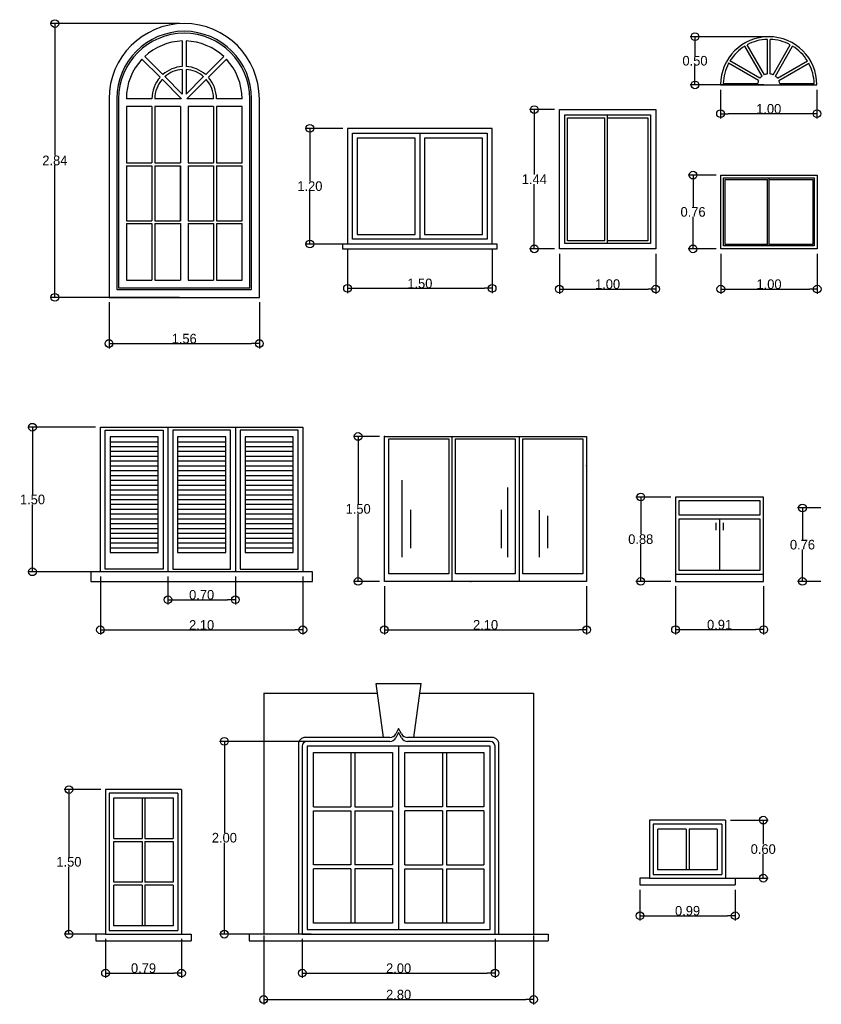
# Model space of a CAD drawing. Header units: millimetres. Extents: x 191.9 to 206.4, y 92.5 to 102.7.
# Tile 1 of 2: x 191.9 to 200.2, y 92.5 to 102.7. Entities that reach past the tile are written whole.
import ezdxf

# ---------------------------------------------------------------- set-up
doc = ezdxf.new("R2010")
doc.units = ezdxf.units.MM
doc.layers.add('Cotas', color=32, linetype='Continuous')
doc.dimstyles.new('Dibujos', dxfattribs={"dimtxt": 0.1, "dimasz": 0.08, "dimexe": 0.05, "dimexo": 0.05, "dimgap": 0.0005, "dimtad": 1, "dimtih": 1, "dimtoh": 1, "dimrnd": 0.0005, "dimzin": 1, "dimdsep": 46, "dimtxsty": 'Standard', "dimblk": 'ORIGIN', "dimcen": 0.08, "dimazin": 0, "dimtfac": 1, "dimtmove": 0, "dimatfit": 3, "dimldrblk": 'ORIGIN2', "dimfxl": 1, "dimarcsym": 0})

# ---------------------------------------------------------------- blocks, each defined once
blk = doc.blocks.new('C-22')
for p, q in [((-4.669, -1.367), (-4.669, -2.467)), ((-3.919, -2.517), (-5.419, -2.517))]:
    blk.add_line(p, q)
for points in [[(-5.419, -1.317), (-5.419, -2.517), (-5.473, -2.517), (-5.473, -2.567), (-3.865, -2.567), (-3.865, -2.517), (-3.919, -2.517), (-3.919, -1.317)], [(-5.369, -1.367), (-3.969, -1.367), (-3.969, -2.467), (-5.369, -2.467)], [(-5.319, -1.417), (-5.319, -2.417), (-4.719, -2.417), (-4.719, -1.417)], [(-4.619, -1.417), (-4.619, -2.417), (-4.019, -2.417), (-4.019, -1.417)]]:
    blk.add_lwpolyline(points, close=True)
blk = doc.blocks.new('*X2')
at = {"color": 0}
for p, q in [((3.45, 2.05), (3.95, 2.05)), ((3.45, 2), (3.95, 2)), ((3.45, 1.95), (3.95, 1.95)), ((3.45, 1.9), (3.95, 1.9)), ((3.45, 1.85), (3.95, 1.85)), ((3.45, 1.8), (3.95, 1.8)), ((3.45, 1.75), (3.95, 1.75)), ((3.45, 1.7), (3.95, 1.7)), ((3.45, 1.65), (3.95, 1.65)), ((3.45, 1.6), (3.95, 1.6)), ((3.45, 1.55), (3.95, 1.55)), ((3.45, 1.5), (3.95, 1.5)), ((3.45, 1.45), (3.95, 1.45)), ((3.45, 1.4), (3.95, 1.4)), ((3.45, 1.35), (3.95, 1.35)), ((3.45, 1.3), (3.95, 1.3)), ((3.45, 1.25), (3.95, 1.25)), ((3.45, 1.2), (3.95, 1.2)), ((3.45, 1.15), (3.95, 1.15)), ((3.45, 1.1), (3.95, 1.1)), ((3.45, 1.05), (3.95, 1.05)), ((3.45, 1), (3.95, 1)), ((3.45, 0.95), (3.95, 0.95))]:
    blk.add_line(p, q, dxfattribs=at)
blk = doc.blocks.new('RECTANG')
for p, q in [((1, 1), (0, 1)), ((0, 1), (0, 0)), ((1, 0), (1, 1)), ((0, 0), (1, 0))]:
    blk.add_line(p, q)
blk = doc.blocks.new('Window - Half-circle 36 in.')
for p, q in [((16.3876, 3.7927), (9.9383, 14.9632)), ((17.5, 4.0906), (17.5, 16.9923)), ((18.5, 4.0906), (18.5, 16.9923)), ((19.6075, 3.7937), (26.06116, 14.9718)), ((15.5207, 3.2942), (9.071, 14.4655)), ((20.4742, 3.295), (26.92638, 14.4704)), ((14.2078, 1.6121), (3.0341, 8.0633)), ((14.7047, 2.4799), (3.5343, 8.9292)), ((21.2909, 2.4774), (32.46647, 8.9296)), ((21.7928, 1.6125), (32.96677, 8.0638)), ((0, 0), (35.99998, 0)), ((1.0074, 0.5), (13.9086, 0.5)), ((22.092, 0.5), (34.99282, 0.5))]:
    blk.add_line(p, q)
for radius, start, end in [(18, 0, 180), (17, 91.68545, 118.3143), (17, 61.70088, 88.31455), (17, 121.6855, 148.3145), (17, 31.68537, 58.33066), (17, 151.6854, 178.3159), (17, 1.685394, 28.31466), (4.12311, 96.98938, 113.0314), (4.12311, 66.6748, 83.05112), (4.12311, 156.9696, 173.0325), (4.12311, 126.9657, 143.0364), (4.12311, 37.05423, 53.22943), (4.12311, 6.764907, 22.52381)]:
    blk.add_arc((18, 0), radius, start, end)
blk = doc.blocks.new('_Origin')
at = {"color": 0, "linetype": 'ByBlock', "lineweight": -2}
blk.add_line((0, 0), (-1, 0), dxfattribs=at)
blk.add_circle((0, 0), 0.5, dxfattribs=at)
blk = doc.blocks.new('*D8')
at = {"layer": 'Cotas', "color": 0, "lineweight": -2, "transparency": 16777216}
for p, q in [((192.702, 96.914), (192.702, 96.312)), ((194.802, 96.914), (194.802, 96.312)), ((192.782, 96.362), (194.722, 96.362))]:
    blk.add_line(p, q, dxfattribs=at)
at = {"layer": 'Defpoints', "color": 0, "transparency": 16777216}
for p in [(192.702, 96.964), (194.802, 96.964), (194.802, 96.362)]:
    blk.add_point(p, dxfattribs=at)
at = {"layer": 'Cotas', "color": 0, "lineweight": -2, "transparency": 16777216, "xscale": 0.08, "yscale": 0.08, "zscale": 0.08, "rotation": 180}
blk.add_blockref('_Origin', (192.702, 96.362), dxfattribs=at)
at = {"layer": 'Cotas', "color": 0, "lineweight": -2, "transparency": 16777216, "xscale": 0.08, "yscale": 0.08, "zscale": 0.08}
blk.add_blockref('_Origin', (194.802, 96.362), dxfattribs=at)
at = {"layer": 'Cotas', "color": 0, "transparency": 16777216, "insert": (193.752, 96.412), "char_height": 0.1, "attachment_point": 5}
blk.add_mtext('2.10', dxfattribs=at)
blk = doc.blocks.new('_Origin2')
at = {"color": 0, "linetype": 'ByBlock', "lineweight": -2}
blk.add_line((-0.5, 0), (-1, 0), dxfattribs=at)
for radius in [0.5, 0.25]:
    blk.add_circle((0, 0), radius, dxfattribs=at)
blk = doc.blocks.new('*D9')
at = {"layer": 'Cotas', "color": 0, "lineweight": -2, "transparency": 16777216}
for p, q in [((192.652, 98.464), (191.947, 98.464)), ((191.997, 98.384), (191.997, 97.764)), ((191.997, 97.044), (191.997, 97.663)), ((192.652, 96.964), (191.947, 96.964))]:
    blk.add_line(p, q, dxfattribs=at)
at = {"layer": 'Defpoints', "color": 0, "transparency": 16777216}
for p in [(192.702, 98.464), (191.997, 96.964), (192.702, 96.964)]:
    blk.add_point(p, dxfattribs=at)
at = {"layer": 'Cotas', "color": 0, "lineweight": -2, "transparency": 16777216, "xscale": 0.08, "yscale": 0.08, "zscale": 0.08}
for p, rotation in [((191.997, 98.464), 90), ((191.997, 96.964), 270)]:
    blk.add_blockref('_Origin', p, dxfattribs=dict(at, rotation=rotation))
at = {"layer": 'Cotas', "color": 0, "transparency": 16777216, "insert": (191.997, 97.714), "char_height": 0.1, "attachment_point": 5}
blk.add_mtext('1.50', dxfattribs=at)
blk = doc.blocks.new('*D10')
at = {"layer": 'Cotas', "color": 0, "lineweight": -2, "transparency": 16777216}
for p, q in [((193.402, 96.914), (193.402, 96.624)), ((194.102, 96.914), (194.102, 96.624)), ((193.482, 96.674), (194.022, 96.674))]:
    blk.add_line(p, q, dxfattribs=at)
at = {"layer": 'Defpoints', "color": 0, "transparency": 16777216}
for p in [(193.402, 96.964), (194.102, 96.964), (194.102, 96.674)]:
    blk.add_point(p, dxfattribs=at)
at = {"layer": 'Cotas', "color": 0, "lineweight": -2, "transparency": 16777216, "xscale": 0.08, "yscale": 0.08, "zscale": 0.08, "rotation": 180}
blk.add_blockref('_Origin', (193.402, 96.674), dxfattribs=at)
at = {"layer": 'Cotas', "color": 0, "lineweight": -2, "transparency": 16777216, "xscale": 0.08, "yscale": 0.08, "zscale": 0.08}
blk.add_blockref('_Origin', (194.102, 96.674), dxfattribs=at)
at = {"layer": 'Cotas', "color": 0, "transparency": 16777216, "insert": (193.752, 96.725), "char_height": 0.1, "attachment_point": 5}
blk.add_mtext('0.70', dxfattribs=at)
blk = doc.blocks.new('*D11')
at = {"layer": 'Cotas', "color": 0, "lineweight": -2, "transparency": 16777216}
for p, q in [((195.648, 96.814), (195.648, 96.313)), ((197.747, 96.814), (197.747, 96.313)), ((195.728, 96.363), (197.667, 96.363))]:
    blk.add_line(p, q, dxfattribs=at)
at = {"layer": 'Defpoints', "color": 0, "transparency": 16777216}
for p in [(195.648, 96.864), (197.747, 96.864), (197.747, 96.363)]:
    blk.add_point(p, dxfattribs=at)
at = {"layer": 'Cotas', "color": 0, "lineweight": -2, "transparency": 16777216, "xscale": 0.08, "yscale": 0.08, "zscale": 0.08, "rotation": 180}
blk.add_blockref('_Origin', (195.648, 96.363), dxfattribs=at)
at = {"layer": 'Cotas', "color": 0, "lineweight": -2, "transparency": 16777216, "xscale": 0.08, "yscale": 0.08, "zscale": 0.08}
blk.add_blockref('_Origin', (197.747, 96.363), dxfattribs=at)
at = {"layer": 'Cotas', "color": 0, "transparency": 16777216, "insert": (196.698, 96.413), "char_height": 0.1, "attachment_point": 5}
blk.add_mtext('2.10', dxfattribs=at)
blk = doc.blocks.new('*D12')
at = {"layer": 'Cotas', "color": 0, "lineweight": -2, "transparency": 16777216}
for p, q in [((195.598, 98.368), (195.326, 98.368)), ((195.376, 98.288), (195.376, 97.666)), ((195.376, 96.944), (195.376, 97.565)), ((195.598, 96.864), (195.326, 96.864))]:
    blk.add_line(p, q, dxfattribs=at)
at = {"layer": 'Defpoints', "color": 0, "transparency": 16777216}
for p in [(195.648, 98.368), (195.376, 96.864), (195.648, 96.864)]:
    blk.add_point(p, dxfattribs=at)
at = {"layer": 'Cotas', "color": 0, "lineweight": -2, "transparency": 16777216, "xscale": 0.08, "yscale": 0.08, "zscale": 0.08}
for p, rotation in [((195.376, 98.368), 90), ((195.376, 96.864), 270)]:
    blk.add_blockref('_Origin', p, dxfattribs=dict(at, rotation=rotation))
at = {"layer": 'Cotas', "color": 0, "transparency": 16777216, "insert": (195.376, 97.616), "char_height": 0.1, "attachment_point": 5}
blk.add_mtext('1.50', dxfattribs=at)
blk = doc.blocks.new('*D13')
at = {"layer": 'Cotas', "color": 0, "lineweight": -2, "transparency": 16777216}
for p, q in [((198.669, 96.814), (198.669, 96.314)), ((199.583, 96.814), (199.583, 96.314)), ((198.749, 96.364), (199.503, 96.364))]:
    blk.add_line(p, q, dxfattribs=at)
at = {"layer": 'Defpoints', "color": 0, "transparency": 16777216}
for p in [(198.669, 96.864), (199.583, 96.864), (199.583, 96.364)]:
    blk.add_point(p, dxfattribs=at)
at = {"layer": 'Cotas', "color": 0, "lineweight": -2, "transparency": 16777216, "xscale": 0.08, "yscale": 0.08, "zscale": 0.08, "rotation": 180}
blk.add_blockref('_Origin', (198.669, 96.364), dxfattribs=at)
at = {"layer": 'Cotas', "color": 0, "lineweight": -2, "transparency": 16777216, "xscale": 0.08, "yscale": 0.08, "zscale": 0.08}
blk.add_blockref('_Origin', (199.583, 96.364), dxfattribs=at)
at = {"layer": 'Cotas', "color": 0, "transparency": 16777216, "insert": (199.126, 96.415), "char_height": 0.1, "attachment_point": 5}
blk.add_mtext('0.91', dxfattribs=at)
blk = doc.blocks.new('*D14')
at = {"layer": 'Cotas', "color": 0, "lineweight": -2, "transparency": 16777216}
for p, q in [((198.619, 97.74), (198.258, 97.74)), ((198.308, 97.66), (198.308, 97.353)), ((198.308, 96.944), (198.308, 97.252)), ((198.619, 96.864), (198.258, 96.864))]:
    blk.add_line(p, q, dxfattribs=at)
at = {"layer": 'Defpoints', "color": 0, "transparency": 16777216}
for p in [(198.308, 97.74), (198.669, 97.74), (198.669, 96.864)]:
    blk.add_point(p, dxfattribs=at)
at = {"layer": 'Cotas', "color": 0, "lineweight": -2, "transparency": 16777216, "xscale": 0.08, "yscale": 0.08, "zscale": 0.08}
for p, rotation in [((198.308, 97.74), 90), ((198.308, 96.864), 270)]:
    blk.add_blockref('_Origin', p, dxfattribs=dict(at, rotation=rotation))
at = {"layer": 'Cotas', "color": 0, "transparency": 16777216, "insert": (198.308, 97.302), "char_height": 0.1, "attachment_point": 5}
blk.add_mtext('0.88', dxfattribs=at)
blk = doc.blocks.new('*D16')
at = {"layer": 'Cotas', "color": 0, "lineweight": -2, "transparency": 16777216}
for p, q in [((200.175, 97.626), (199.936, 97.626)), ((199.986, 97.546), (199.986, 97.295)), ((199.986, 96.944), (199.986, 97.194)), ((200.175, 96.864), (199.936, 96.864))]:
    blk.add_line(p, q, dxfattribs=at)
at = {"layer": 'Defpoints', "color": 0, "transparency": 16777216}
for p in [(199.986, 97.626), (200.225, 97.626), (200.225, 96.864)]:
    blk.add_point(p, dxfattribs=at)
at = {"layer": 'Cotas', "color": 0, "lineweight": -2, "transparency": 16777216, "xscale": 0.08, "yscale": 0.08, "zscale": 0.08}
for p, rotation in [((199.986, 97.626), 90), ((199.986, 96.864), 270)]:
    blk.add_blockref('_Origin', p, dxfattribs=dict(at, rotation=rotation))
at = {"layer": 'Cotas', "color": 0, "transparency": 16777216, "insert": (199.986, 97.245), "char_height": 0.1, "attachment_point": 5}
blk.add_mtext('0.76', dxfattribs=at)
blk = doc.blocks.new('*D21')
at = {"layer": 'Cotas', "color": 0, "lineweight": -2, "transparency": 16777216}
for p, q in [((193.521, 102.651), (192.179, 102.651)), ((192.229, 102.571), (192.229, 101.282)), ((192.229, 99.891), (192.229, 101.181)), ((193.521, 99.811), (192.179, 99.811))]:
    blk.add_line(p, q, dxfattribs=at)
at = {"layer": 'Defpoints', "color": 0, "transparency": 16777216}
for p in [(193.571, 102.651), (192.229, 99.811), (193.571, 99.811)]:
    blk.add_point(p, dxfattribs=at)
at = {"layer": 'Cotas', "color": 0, "lineweight": -2, "transparency": 16777216, "xscale": 0.08, "yscale": 0.08, "zscale": 0.08}
for p, rotation in [((192.229, 102.651), 90), ((192.229, 99.811), 270)]:
    blk.add_blockref('_Origin', p, dxfattribs=dict(at, rotation=rotation))
at = {"layer": 'Cotas', "color": 0, "transparency": 16777216, "insert": (192.229, 101.231), "char_height": 0.1, "attachment_point": 5}
blk.add_mtext('2.84', dxfattribs=at)
blk = doc.blocks.new('*D22')
at = {"layer": 'Cotas', "color": 0, "lineweight": -2, "transparency": 16777216}
for p, q in [((192.791, 99.761), (192.791, 99.282)), ((194.351, 99.761), (194.351, 99.282)), ((192.871, 99.332), (194.271, 99.332))]:
    blk.add_line(p, q, dxfattribs=at)
at = {"layer": 'Defpoints', "color": 0, "transparency": 16777216}
for p in [(192.791, 99.811), (194.351, 99.811), (194.351, 99.332)]:
    blk.add_point(p, dxfattribs=at)
at = {"layer": 'Cotas', "color": 0, "lineweight": -2, "transparency": 16777216, "xscale": 0.08, "yscale": 0.08, "zscale": 0.08, "rotation": 180}
blk.add_blockref('_Origin', (192.791, 99.332), dxfattribs=at)
at = {"layer": 'Cotas', "color": 0, "lineweight": -2, "transparency": 16777216, "xscale": 0.08, "yscale": 0.08, "zscale": 0.08}
blk.add_blockref('_Origin', (194.351, 99.332), dxfattribs=at)
at = {"layer": 'Cotas', "color": 0, "transparency": 16777216, "insert": (193.571, 99.382), "char_height": 0.1, "attachment_point": 5}
blk.add_mtext('1.56', dxfattribs=at)
blk = doc.blocks.new('*D23')
at = {"layer": 'Cotas', "color": 0, "lineweight": -2, "transparency": 16777216}
for p, q in [((195.266, 100.314), (195.266, 99.855)), ((196.766, 100.314), (196.766, 99.855)), ((195.346, 99.905), (196.686, 99.905))]:
    blk.add_line(p, q, dxfattribs=at)
at = {"layer": 'Defpoints', "color": 0, "transparency": 16777216}
for p in [(195.266, 100.364), (196.766, 100.364), (196.766, 99.905)]:
    blk.add_point(p, dxfattribs=at)
at = {"layer": 'Cotas', "color": 0, "lineweight": -2, "transparency": 16777216, "xscale": 0.08, "yscale": 0.08, "zscale": 0.08, "rotation": 180}
blk.add_blockref('_Origin', (195.266, 99.905), dxfattribs=at)
at = {"layer": 'Cotas', "color": 0, "lineweight": -2, "transparency": 16777216, "xscale": 0.08, "yscale": 0.08, "zscale": 0.08}
blk.add_blockref('_Origin', (196.766, 99.905), dxfattribs=at)
at = {"layer": 'Cotas', "color": 0, "transparency": 16777216, "insert": (196.016, 99.955), "char_height": 0.1, "attachment_point": 5}
blk.add_mtext('1.50', dxfattribs=at)
blk = doc.blocks.new('*D24')
at = {"layer": 'Cotas', "color": 0, "lineweight": -2, "transparency": 16777216}
for p, q in [((195.216, 101.564), (194.825, 101.564)), ((194.875, 101.484), (194.875, 101.015)), ((194.875, 100.444), (194.875, 100.914)), ((195.216, 100.364), (194.825, 100.364))]:
    blk.add_line(p, q, dxfattribs=at)
at = {"layer": 'Defpoints', "color": 0, "transparency": 16777216}
for p in [(194.875, 101.564), (195.266, 101.564), (195.266, 100.364)]:
    blk.add_point(p, dxfattribs=at)
at = {"layer": 'Cotas', "color": 0, "lineweight": -2, "transparency": 16777216, "xscale": 0.08, "yscale": 0.08, "zscale": 0.08}
for p, rotation in [((194.875, 101.564), 90), ((194.875, 100.364), 270)]:
    blk.add_blockref('_Origin', p, dxfattribs=dict(at, rotation=rotation))
at = {"layer": 'Cotas', "color": 0, "transparency": 16777216, "insert": (194.875, 100.964), "char_height": 0.1, "attachment_point": 5}
blk.add_mtext('1.20', dxfattribs=at)
blk = doc.blocks.new('*D25')
at = {"layer": 'Cotas', "color": 0, "lineweight": -2, "transparency": 16777216}
for p, q in [((197.464, 100.264), (197.464, 99.847)), ((198.464, 100.264), (198.464, 99.847)), ((197.544, 99.897), (198.384, 99.897))]:
    blk.add_line(p, q, dxfattribs=at)
at = {"layer": 'Defpoints', "color": 0, "transparency": 16777216}
for p in [(197.464, 100.314), (198.464, 100.314), (198.464, 99.897)]:
    blk.add_point(p, dxfattribs=at)
at = {"layer": 'Cotas', "color": 0, "lineweight": -2, "transparency": 16777216, "xscale": 0.08, "yscale": 0.08, "zscale": 0.08, "rotation": 180}
blk.add_blockref('_Origin', (197.464, 99.897), dxfattribs=at)
at = {"layer": 'Cotas', "color": 0, "lineweight": -2, "transparency": 16777216, "xscale": 0.08, "yscale": 0.08, "zscale": 0.08}
blk.add_blockref('_Origin', (198.464, 99.897), dxfattribs=at)
at = {"layer": 'Cotas', "color": 0, "transparency": 16777216, "insert": (197.964, 99.948), "char_height": 0.1, "attachment_point": 5}
blk.add_mtext('1.00', dxfattribs=at)
blk = doc.blocks.new('*D26')
at = {"layer": 'Cotas', "color": 0, "lineweight": -2, "transparency": 16777216}
for p, q in [((197.414, 101.759), (197.154, 101.759)), ((197.204, 101.679), (197.204, 101.087)), ((197.204, 100.394), (197.204, 100.986)), ((197.414, 100.314), (197.154, 100.314))]:
    blk.add_line(p, q, dxfattribs=at)
at = {"layer": 'Defpoints', "color": 0, "transparency": 16777216}
for p in [(197.204, 101.759), (197.464, 101.759), (197.464, 100.314)]:
    blk.add_point(p, dxfattribs=at)
at = {"layer": 'Cotas', "color": 0, "lineweight": -2, "transparency": 16777216, "xscale": 0.08, "yscale": 0.08, "zscale": 0.08}
for p, rotation in [((197.204, 101.759), 90), ((197.204, 100.314), 270)]:
    blk.add_blockref('_Origin', p, dxfattribs=dict(at, rotation=rotation))
at = {"layer": 'Cotas', "color": 0, "transparency": 16777216, "insert": (197.204, 101.037), "char_height": 0.1, "attachment_point": 5}
blk.add_mtext('1.44', dxfattribs=at)
blk = doc.blocks.new('*D27')
at = {"layer": 'Cotas', "color": 0, "lineweight": -2, "transparency": 16777216}
for p, q in [((199.139, 100.264), (199.139, 99.847)), ((200.139, 100.264), (200.139, 99.847)), ((199.219, 99.897), (200.059, 99.897))]:
    blk.add_line(p, q, dxfattribs=at)
at = {"layer": 'Defpoints', "color": 0, "transparency": 16777216}
for p in [(199.139, 100.314), (200.139, 100.314), (200.139, 99.897)]:
    blk.add_point(p, dxfattribs=at)
at = {"layer": 'Cotas', "color": 0, "lineweight": -2, "transparency": 16777216, "xscale": 0.08, "yscale": 0.08, "zscale": 0.08, "rotation": 180}
blk.add_blockref('_Origin', (199.139, 99.897), dxfattribs=at)
at = {"layer": 'Cotas', "color": 0, "lineweight": -2, "transparency": 16777216, "xscale": 0.08, "yscale": 0.08, "zscale": 0.08}
blk.add_blockref('_Origin', (200.139, 99.897), dxfattribs=at)
at = {"layer": 'Cotas', "color": 0, "transparency": 16777216, "insert": (199.639, 99.947), "char_height": 0.1, "attachment_point": 5}
blk.add_mtext('1.00', dxfattribs=at)
blk = doc.blocks.new('*D28')
at = {"layer": 'Cotas', "color": 0, "lineweight": -2, "transparency": 16777216}
for p, q in [((199.089, 101.079), (198.801, 101.079)), ((198.851, 100.999), (198.851, 100.747)), ((198.851, 100.394), (198.851, 100.646)), ((199.089, 100.314), (198.801, 100.314))]:
    blk.add_line(p, q, dxfattribs=at)
at = {"layer": 'Defpoints', "color": 0, "transparency": 16777216}
for p in [(198.851, 101.079), (199.139, 101.079), (199.139, 100.314)]:
    blk.add_point(p, dxfattribs=at)
at = {"layer": 'Cotas', "color": 0, "lineweight": -2, "transparency": 16777216, "xscale": 0.08, "yscale": 0.08, "zscale": 0.08}
for p, rotation in [((198.851, 101.079), 90), ((198.851, 100.314), 270)]:
    blk.add_blockref('_Origin', p, dxfattribs=dict(at, rotation=rotation))
at = {"layer": 'Cotas', "color": 0, "transparency": 16777216, "insert": (198.851, 100.697), "char_height": 0.1, "attachment_point": 5}
blk.add_mtext('0.76', dxfattribs=at)
blk = doc.blocks.new('*D31')
at = {"layer": 'Cotas', "color": 0, "lineweight": -2, "transparency": 16777216}
for p, q in [((199.136, 101.965), (199.136, 101.666)), ((200.136, 101.965), (200.136, 101.666)), ((200.056, 101.716), (199.216, 101.716))]:
    blk.add_line(p, q, dxfattribs=at)
at = {"layer": 'Defpoints', "color": 0, "transparency": 16777216}
for p in [(199.136, 102.015), (200.136, 102.015), (199.136, 101.716)]:
    blk.add_point(p, dxfattribs=at)
at = {"layer": 'Cotas', "color": 0, "lineweight": -2, "transparency": 16777216, "xscale": 0.08, "yscale": 0.08, "zscale": 0.08, "rotation": 180}
blk.add_blockref('_Origin', (199.136, 101.716), dxfattribs=at)
at = {"layer": 'Cotas', "color": 0, "lineweight": -2, "transparency": 16777216, "xscale": 0.08, "yscale": 0.08, "zscale": 0.08}
blk.add_blockref('_Origin', (200.136, 101.716), dxfattribs=at)
at = {"layer": 'Cotas', "color": 0, "transparency": 16777216, "insert": (199.636, 101.766), "char_height": 0.1, "attachment_point": 5}
blk.add_mtext('1.00', dxfattribs=at)
blk = doc.blocks.new('*D32')
at = {"layer": 'Cotas', "color": 0, "lineweight": -2, "transparency": 16777216}
for p, q in [((199.586, 102.515), (198.821, 102.515)), ((198.871, 102.435), (198.871, 102.316)), ((198.871, 102.095), (198.871, 102.215)), ((199.586, 102.015), (198.821, 102.015))]:
    blk.add_line(p, q, dxfattribs=at)
at = {"layer": 'Defpoints', "color": 0, "transparency": 16777216}
for p in [(199.636, 102.515), (198.871, 102.015), (199.636, 102.015)]:
    blk.add_point(p, dxfattribs=at)
at = {"layer": 'Cotas', "color": 0, "lineweight": -2, "transparency": 16777216, "xscale": 0.08, "yscale": 0.08, "zscale": 0.08}
for p, rotation in [((198.871, 102.515), 90), ((198.871, 102.015), 270)]:
    blk.add_blockref('_Origin', p, dxfattribs=dict(at, rotation=rotation))
at = {"layer": 'Cotas', "color": 0, "transparency": 16777216, "insert": (198.871, 102.265), "char_height": 0.1, "attachment_point": 5}
blk.add_mtext('0.50', dxfattribs=at)
blk = doc.blocks.new('*D39')
at = {"layer": 'Cotas', "color": 0, "lineweight": -2, "transparency": 16777216}
for p, q in [((192.705, 94.705), (192.325, 94.705)), ((192.375, 94.625), (192.375, 94.005)), ((192.375, 93.285), (192.375, 93.904)), ((192.705, 93.205), (192.325, 93.205))]:
    blk.add_line(p, q, dxfattribs=at)
at = {"layer": 'Defpoints', "color": 0, "transparency": 16777216}
for p in [(192.755, 94.705), (192.375, 93.205), (192.755, 93.205)]:
    blk.add_point(p, dxfattribs=at)
at = {"layer": 'Cotas', "color": 0, "lineweight": -2, "transparency": 16777216, "xscale": 0.08, "yscale": 0.08, "zscale": 0.08}
for p, rotation in [((192.375, 94.705), 90), ((192.375, 93.205), 270)]:
    blk.add_blockref('_Origin', p, dxfattribs=dict(at, rotation=rotation))
at = {"layer": 'Cotas', "color": 0, "transparency": 16777216, "insert": (192.375, 93.955), "char_height": 0.1, "attachment_point": 5}
blk.add_mtext('1.50', dxfattribs=at)
blk = doc.blocks.new('*D40')
at = {"layer": 'Cotas', "color": 0, "lineweight": -2, "transparency": 16777216}
for p, q in [((192.755, 93.155), (192.755, 92.751)), ((193.543, 93.155), (193.543, 92.751)), ((192.835, 92.801), (193.463, 92.801))]:
    blk.add_line(p, q, dxfattribs=at)
at = {"layer": 'Defpoints', "color": 0, "transparency": 16777216}
for p in [(192.755, 93.205), (193.543, 93.205), (193.543, 92.801)]:
    blk.add_point(p, dxfattribs=at)
at = {"layer": 'Cotas', "color": 0, "lineweight": -2, "transparency": 16777216, "xscale": 0.08, "yscale": 0.08, "zscale": 0.08, "rotation": 180}
blk.add_blockref('_Origin', (192.755, 92.801), dxfattribs=at)
at = {"layer": 'Cotas', "color": 0, "lineweight": -2, "transparency": 16777216, "xscale": 0.08, "yscale": 0.08, "zscale": 0.08}
blk.add_blockref('_Origin', (193.543, 92.801), dxfattribs=at)
at = {"layer": 'Cotas', "color": 0, "transparency": 16777216, "insert": (193.149, 92.852), "char_height": 0.1, "attachment_point": 5}
blk.add_mtext('0.79', dxfattribs=at)
blk = doc.blocks.new('*D41')
at = {"layer": 'Cotas', "color": 0, "lineweight": -2, "transparency": 16777216}
for p, q in [((194.796, 93.155), (194.796, 92.751)), ((196.796, 93.155), (196.796, 92.751)), ((194.876, 92.801), (196.716, 92.801))]:
    blk.add_line(p, q, dxfattribs=at)
at = {"layer": 'Defpoints', "color": 0, "transparency": 16777216}
for p in [(194.796, 93.205), (196.796, 93.205), (196.796, 92.801)]:
    blk.add_point(p, dxfattribs=at)
at = {"layer": 'Cotas', "color": 0, "lineweight": -2, "transparency": 16777216, "xscale": 0.08, "yscale": 0.08, "zscale": 0.08, "rotation": 180}
blk.add_blockref('_Origin', (194.796, 92.801), dxfattribs=at)
at = {"layer": 'Cotas', "color": 0, "lineweight": -2, "transparency": 16777216, "xscale": 0.08, "yscale": 0.08, "zscale": 0.08}
blk.add_blockref('_Origin', (196.796, 92.801), dxfattribs=at)
at = {"layer": 'Cotas', "color": 0, "transparency": 16777216, "insert": (195.796, 92.851), "char_height": 0.1, "attachment_point": 5}
blk.add_mtext('2.00', dxfattribs=at)
blk = doc.blocks.new('*D42')
at = {"layer": 'Cotas', "color": 0, "lineweight": -2, "transparency": 16777216}
for p, q in [((194.89, 95.205), (193.938, 95.205)), ((193.988, 95.125), (193.988, 94.255)), ((193.988, 93.285), (193.988, 94.154)), ((194.89, 93.205), (193.938, 93.205))]:
    blk.add_line(p, q, dxfattribs=at)
at = {"layer": 'Defpoints', "color": 0, "transparency": 16777216}
for p in [(194.94, 95.205), (193.988, 93.205), (194.94, 93.205)]:
    blk.add_point(p, dxfattribs=at)
at = {"layer": 'Cotas', "color": 0, "lineweight": -2, "transparency": 16777216, "xscale": 0.08, "yscale": 0.08, "zscale": 0.08}
for p, rotation in [((193.988, 95.205), 90), ((193.988, 93.205), 270)]:
    blk.add_blockref('_Origin', p, dxfattribs=dict(at, rotation=rotation))
at = {"layer": 'Cotas', "color": 0, "transparency": 16777216, "insert": (193.988, 94.205), "char_height": 0.1, "attachment_point": 5}
blk.add_mtext('2.00', dxfattribs=at)
blk = doc.blocks.new('*D43')
at = {"layer": 'Cotas', "color": 0, "lineweight": -2, "transparency": 16777216}
for p, q in [((194.396, 93.192), (194.396, 92.477)), ((197.196, 93.192), (197.196, 92.477)), ((194.476, 92.527), (197.116, 92.527))]:
    blk.add_line(p, q, dxfattribs=at)
at = {"layer": 'Defpoints', "color": 0, "transparency": 16777216}
for p in [(194.396, 93.242), (197.196, 93.242), (197.196, 92.527)]:
    blk.add_point(p, dxfattribs=at)
at = {"layer": 'Cotas', "color": 0, "lineweight": -2, "transparency": 16777216, "xscale": 0.08, "yscale": 0.08, "zscale": 0.08, "rotation": 180}
blk.add_blockref('_Origin', (194.396, 92.527), dxfattribs=at)
at = {"layer": 'Cotas', "color": 0, "lineweight": -2, "transparency": 16777216, "xscale": 0.08, "yscale": 0.08, "zscale": 0.08}
blk.add_blockref('_Origin', (197.196, 92.527), dxfattribs=at)
at = {"layer": 'Cotas', "color": 0, "transparency": 16777216, "insert": (195.796, 92.578), "char_height": 0.1, "attachment_point": 5}
blk.add_mtext('2.80', dxfattribs=at)
blk = doc.blocks.new('*D45')
at = {"layer": 'Cotas', "color": 0, "lineweight": -2, "transparency": 16777216}
for p, q in [((198.3, 93.666), (198.3, 93.346)), ((199.288, 93.666), (199.288, 93.346)), ((198.38, 93.396), (199.208, 93.396))]:
    blk.add_line(p, q, dxfattribs=at)
at = {"layer": 'Defpoints', "color": 0, "transparency": 16777216}
for p in [(198.3, 93.716), (199.288, 93.716), (199.288, 93.396)]:
    blk.add_point(p, dxfattribs=at)
at = {"layer": 'Cotas', "color": 0, "lineweight": -2, "transparency": 16777216, "xscale": 0.08, "yscale": 0.08, "zscale": 0.08, "rotation": 180}
blk.add_blockref('_Origin', (198.3, 93.396), dxfattribs=at)
at = {"layer": 'Cotas', "color": 0, "lineweight": -2, "transparency": 16777216, "xscale": 0.08, "yscale": 0.08, "zscale": 0.08}
blk.add_blockref('_Origin', (199.288, 93.396), dxfattribs=at)
at = {"layer": 'Cotas', "color": 0, "transparency": 16777216, "insert": (198.794, 93.447), "char_height": 0.1, "attachment_point": 5}
blk.add_mtext('0.99', dxfattribs=at)
blk = doc.blocks.new('*D46')
at = {"layer": 'Cotas', "color": 0, "lineweight": -2, "transparency": 16777216}
for p, q in [((199.238, 94.388), (199.629, 94.388)), ((199.579, 94.308), (199.579, 94.138)), ((199.579, 93.866), (199.579, 94.037)), ((199.238, 93.786), (199.629, 93.786))]:
    blk.add_line(p, q, dxfattribs=at)
at = {"layer": 'Defpoints', "color": 0, "transparency": 16777216}
for p in [(199.188, 94.388), (199.188, 93.786), (199.579, 93.786)]:
    blk.add_point(p, dxfattribs=at)
at = {"layer": 'Cotas', "color": 0, "lineweight": -2, "transparency": 16777216, "xscale": 0.08, "yscale": 0.08, "zscale": 0.08}
for p, rotation in [((199.579, 94.388), 90), ((199.579, 93.786), 270)]:
    blk.add_blockref('_Origin', p, dxfattribs=dict(at, rotation=rotation))
at = {"layer": 'Cotas', "color": 0, "transparency": 16777216, "insert": (199.579, 94.087), "char_height": 0.1, "attachment_point": 5}
blk.add_mtext('0.60', dxfattribs=at)

msp = doc.modelspace()

# ---------------------------------------------------------------- linework, layer by layer
for p, q in [((193.551, 102.471), (193.551, 102.206)), ((193.591, 102.471), (193.591, 102.206)), ((193.321, 102.094), (193.133, 102.281)), ((193.349, 102.122), (193.161, 102.31)), ((193.794, 102.122), (193.981, 102.31)), ((193.822, 102.094), (194.01, 102.281)), ((193.551, 102.176), (193.551, 101.92)), ((193.591, 102.176), (193.591, 101.92)), ((193.543, 101.871), (193.342, 102.073)), ((193.551, 101.92), (193.37, 102.101)), ((193.591, 101.92), (193.772, 102.101)), ((193.6, 101.871), (193.801, 102.073)), ((193.236, 101.791), (193.236, 101.206)), ((193.266, 101.791), (193.266, 101.206)), ((193.531, 101.791), (193.531, 101.206)), ((193.611, 101.791), (193.611, 101.206)), ((193.876, 101.791), (193.876, 101.206)), ((193.906, 101.791), (193.906, 101.206)), ((192.971, 101.206), (193.236, 101.206)), ((192.971, 101.176), (192.971, 100.606)), ((192.971, 101.176), (193.236, 101.176)), ((193.236, 101.176), (193.236, 100.606)), ((193.266, 101.206), (193.531, 101.206)), ((193.266, 101.176), (193.266, 100.606)), ((193.266, 101.176), (193.531, 101.176)), ((193.531, 101.176), (193.531, 100.606)), ((193.611, 101.206), (193.876, 101.206)), ((193.611, 101.176), (193.611, 100.606)), ((193.611, 101.176), (193.876, 101.176)), ((193.876, 101.176), (193.876, 100.606)), ((193.906, 101.206), (194.171, 101.206)), ((193.906, 101.176), (194.171, 101.176)), ((193.906, 101.176), (193.906, 100.606)), ((192.971, 100.606), (193.236, 100.606)), ((192.971, 100.576), (193.236, 100.576)), ((193.236, 100.576), (193.236, 99.991)), ((193.266, 100.606), (193.531, 100.606)), ((193.266, 100.576), (193.266, 99.991)), ((193.266, 100.576), (193.531, 100.576)), ((193.531, 100.576), (193.531, 99.991)), ((193.611, 100.606), (193.876, 100.606)), ((193.611, 100.576), (193.611, 99.991)), ((193.611, 100.576), (193.876, 100.576)), ((193.876, 100.576), (193.876, 99.991)), ((193.906, 100.606), (194.171, 100.606)), ((193.906, 100.576), (194.171, 100.576)), ((193.906, 100.576), (193.906, 99.991)), ((200.139, 100.314), (199.139, 100.314)), ((192.702, 96.964), (192.702, 98.464)), ((192.702, 98.464), (194.802, 98.464)), ((192.752, 96.992), (192.752, 98.433)), ((192.752, 98.433), (193.352, 98.433)), ((193.352, 98.433), (193.352, 96.992)), ((193.402, 98.464), (193.402, 96.964)), ((194.052, 98.433), (193.452, 98.433)), ((193.452, 98.433), (193.452, 96.992)), ((194.052, 96.992), (194.052, 98.433)), ((194.102, 98.464), (194.102, 96.964)), ((194.152, 98.433), (194.152, 96.992)), ((194.752, 98.433), (194.152, 98.433)), ((194.752, 96.992), (194.752, 98.433)), ((194.802, 98.464), (194.802, 96.964)), ((196.348, 98.368), (196.348, 96.864)), ((197.047, 98.368), (197.047, 96.864)), ((195.83, 97.913), (195.83, 97.117)), ((196.925, 97.84), (196.925, 97.117)), ((198.669, 97.74), (198.669, 96.864)), ((199.583, 97.74), (198.669, 97.74)), ((198.707, 97.702), (199.545, 97.702)), ((198.707, 97.55), (198.707, 97.702)), ((199.545, 97.702), (199.545, 97.55)), ((199.583, 96.864), (199.583, 97.74)), ((195.918, 97.608), (195.918, 97.209)), ((196.861, 97.608), (196.861, 97.209)), ((197.254, 97.605), (197.254, 97.117)), ((199.545, 97.55), (198.707, 97.55)), ((197.341, 97.543), (197.341, 97.209)), ((198.707, 97.512), (199.545, 97.512)), ((198.707, 96.978), (198.707, 97.512)), ((199.088, 97.473), (199.088, 97.397)), ((199.126, 97.512), (199.126, 96.978)), ((199.164, 97.473), (199.164, 97.397)), ((199.545, 97.512), (199.545, 96.978)), ((192.602, 96.964), (192.602, 96.864)), ((192.702, 96.964), (192.602, 96.964)), ((194.802, 96.964), (192.702, 96.964)), ((193.352, 96.992), (192.752, 96.992)), ((193.452, 96.992), (194.052, 96.992)), ((194.152, 96.992), (194.752, 96.992)), ((194.902, 96.964), (194.802, 96.964)), ((194.902, 96.864), (194.902, 96.964)), ((198.669, 96.94), (199.583, 96.94)), ((199.545, 96.978), (198.707, 96.978)), ((192.602, 96.864), (194.902, 96.864)), ((198.669, 96.864), (199.583, 96.864)), ((195.562, 95.805), (196.031, 95.805)), ((195.64, 95.245), (195.562, 95.805)), ((195.953, 95.245), (196.031, 95.805)), ((194.396, 95.705), (195.576, 95.705)), ((194.396, 95.705), (194.396, 93.205)), ((196.017, 95.705), (197.196, 95.705)), ((197.196, 95.705), (197.196, 93.205)), ((195.796, 95.338), (195.766, 95.282)), ((195.827, 95.282), (195.796, 95.338)), ((195.705, 95.205), (194.846, 95.205)), ((195.796, 95.298), (195.766, 95.242)), ((195.827, 95.242), (195.796, 95.298)), ((196.746, 95.205), (195.888, 95.205)), ((194.796, 95.155), (194.796, 93.205)), ((195.796, 95.155), (195.796, 93.255)), ((196.796, 93.205), (196.796, 95.155)), ((194.911, 94.526), (194.911, 95.09)), ((194.911, 95.09), (195.731, 95.09)), ((195.301, 95.09), (195.301, 94.526)), ((195.341, 95.09), (195.341, 94.526)), ((195.731, 95.09), (195.731, 94.526)), ((196.251, 95.09), (196.251, 94.526)), ((196.291, 95.09), (196.291, 94.526)), ((193.543, 94.705), (192.755, 94.705)), ((192.755, 94.705), (192.755, 93.205)), ((193.543, 94.705), (193.543, 93.205)), ((192.841, 94.619), (193.456, 94.619)), ((192.841, 94.196), (192.841, 94.619)), ((193.134, 94.619), (193.134, 94.196)), ((193.164, 94.619), (193.164, 94.196)), ((193.456, 94.619), (193.456, 94.196)), ((193.505, 94.667), (193.505, 93.242)), ((194.911, 94.526), (195.301, 94.526)), ((194.911, 93.923), (194.911, 94.486)), ((194.911, 94.486), (195.301, 94.486)), ((195.301, 94.486), (195.301, 93.923)), ((195.341, 94.526), (195.731, 94.526)), ((195.341, 94.486), (195.341, 93.923)), ((195.341, 94.486), (195.731, 94.486)), ((195.731, 94.486), (195.731, 93.923)), ((196.251, 94.526), (195.861, 94.526)), ((196.251, 94.486), (195.861, 94.486)), ((196.251, 94.486), (196.251, 93.923)), ((196.681, 94.526), (196.291, 94.526)), ((196.291, 94.486), (196.291, 93.923)), ((196.681, 94.486), (196.291, 94.486)), ((199.188, 94.388), (198.4, 94.388)), ((198.4, 94.388), (198.4, 93.786)), ((199.188, 94.388), (199.188, 93.786)), ((198.779, 94.295), (198.487, 94.295)), ((198.487, 93.873), (198.487, 94.295)), ((198.779, 94.295), (198.779, 93.873)), ((199.102, 94.295), (198.809, 94.295)), ((198.809, 94.295), (198.809, 93.873)), ((199.102, 94.295), (199.102, 93.873)), ((199.15, 94.347), (199.15, 93.824)), ((192.841, 94.196), (193.134, 94.196)), ((193.164, 94.196), (193.456, 94.196)), ((192.841, 94.166), (193.134, 94.166)), ((192.841, 93.744), (192.841, 94.166)), ((193.134, 94.166), (193.134, 93.744)), ((193.164, 94.166), (193.456, 94.166)), ((193.164, 94.166), (193.164, 93.744)), ((193.456, 94.166), (193.456, 93.744)), ((195.301, 93.923), (194.911, 93.923)), ((194.911, 93.32), (194.911, 93.883)), ((195.301, 93.883), (194.911, 93.883)), ((195.301, 93.883), (195.301, 93.32)), ((195.731, 93.923), (195.341, 93.923)), ((195.341, 93.883), (195.341, 93.32)), ((195.731, 93.883), (195.341, 93.883)), ((195.731, 93.883), (195.731, 93.32)), ((195.861, 93.923), (196.251, 93.923)), ((195.861, 93.883), (196.251, 93.883)), ((196.251, 93.883), (196.251, 93.32)), ((196.291, 93.923), (196.681, 93.923)), ((196.291, 93.883), (196.291, 93.32)), ((196.291, 93.883), (196.681, 93.883)), ((199.102, 93.873), (198.487, 93.873)), ((198.3, 93.786), (198.3, 93.716)), ((198.4, 93.786), (198.3, 93.786)), ((198.4, 93.786), (199.288, 93.786)), ((199.288, 93.786), (199.288, 93.716)), ((193.134, 93.744), (192.841, 93.744)), ((193.134, 93.714), (192.841, 93.714)), ((192.841, 93.291), (192.841, 93.714)), ((193.134, 93.714), (193.134, 93.291)), ((193.456, 93.744), (193.164, 93.744)), ((193.456, 93.714), (193.164, 93.714)), ((193.164, 93.714), (193.164, 93.291)), ((193.456, 93.714), (193.456, 93.291)), ((198.3, 93.716), (199.288, 93.716)), ((193.456, 93.291), (192.841, 93.291)), ((195.731, 93.32), (194.911, 93.32)), ((192.655, 93.205), (192.655, 93.135)), ((192.755, 93.205), (192.655, 93.205)), ((192.755, 93.205), (193.643, 93.205)), ((193.643, 93.205), (193.643, 93.135)), ((194.396, 93.205), (194.246, 93.205)), ((194.246, 93.205), (194.246, 93.135)), ((194.796, 93.205), (194.396, 93.205)), ((194.796, 93.205), (196.796, 93.205)), ((196.796, 93.205), (197.196, 93.205)), ((197.196, 93.205), (197.346, 93.205)), ((197.346, 93.205), (197.346, 93.135)), ((192.655, 93.135), (193.643, 93.135)), ((194.246, 93.135), (197.346, 93.135))]:
    msp.add_line(p, q)
at = {"color": 7, "linetype": 'Continuous'}
for p, q in [((197.464, 101.759), (198.464, 101.759)), ((197.464, 100.314), (197.464, 101.759)), ((198.464, 101.759), (198.464, 100.314)), ((197.519, 101.703), (198.408, 101.703)), ((197.519, 100.37), (197.519, 101.703)), ((197.547, 101.675), (197.936, 101.675)), ((197.547, 100.398), (197.547, 101.675)), ((197.936, 100.398), (197.936, 101.675)), ((197.964, 100.37), (197.964, 101.703)), ((197.964, 101.675), (198.38, 101.675)), ((198.38, 101.675), (198.38, 100.398)), ((198.408, 101.703), (198.408, 100.37)), ((199.139, 101.079), (200.139, 101.079)), ((199.139, 100.314), (199.139, 101.079)), ((199.168, 101.05), (200.109, 101.05)), ((199.168, 100.344), (199.168, 101.05)), ((199.183, 101.035), (199.624, 101.035)), ((199.183, 100.358), (199.183, 101.035)), ((199.624, 100.358), (199.624, 101.035)), ((199.639, 100.344), (199.639, 101.05)), ((199.639, 101.035), (200.095, 101.035)), ((200.095, 101.035), (200.095, 100.358)), ((200.109, 101.05), (200.109, 100.344)), ((200.139, 101.079), (200.139, 100.314)), ((198.464, 100.314), (197.464, 100.314)), ((198.408, 100.37), (197.519, 100.37)), ((197.936, 100.398), (197.547, 100.398)), ((198.38, 100.398), (197.964, 100.398)), ((200.109, 100.344), (199.168, 100.344)), ((199.624, 100.358), (199.183, 100.358)), ((200.095, 100.358), (199.639, 100.358))]:
    msp.add_line(p, q, dxfattribs=at)
for points in [[(192.791, 99.811), (194.351, 99.811), (194.351, 101.871, 1), (192.791, 101.871)], [(192.871, 99.891), (194.271, 99.891), (194.271, 101.871, 1), (192.871, 101.871)], [(192.891, 99.911), (194.251, 99.911), (194.251, 101.871, 1), (192.891, 101.871)]]:
    msp.add_lwpolyline(points, format="xyb", close=True)
for points in [[(193.236, 101.871), (192.971, 101.871)], [(193.543, 101.871), (193.266, 101.871)], [(193.876, 101.871), (193.6, 101.871)], [(194.171, 101.871), (193.906, 101.871)], [(193.236, 101.791), (192.971, 101.791), (192.971, 101.206)], [(193.531, 101.791), (193.266, 101.791)], [(193.876, 101.791), (193.611, 101.791)], [(194.171, 101.206), (194.171, 101.791), (193.906, 101.791)], [(192.971, 101.176), (192.971, 100.606)], [(193.531, 100.606), (193.531, 101.176)], [(194.171, 100.606), (194.171, 101.176)], [(192.971, 100.576), (192.971, 99.991)], [(193.906, 99.991), (194.171, 99.991), (194.171, 100.576)], [(192.971, 99.991), (193.236, 99.991)], [(193.266, 99.991), (193.531, 99.991)], [(193.611, 99.991), (193.876, 99.991)], [(192.802, 98.364), (192.802, 97.164), (193.302, 97.164), (193.302, 98.364), (192.802, 98.364)], [(193.502, 98.364), (193.502, 97.164), (194.002, 97.164), (194.002, 98.364), (193.502, 98.364)], [(194.202, 98.364), (194.202, 97.164), (194.702, 97.164), (194.702, 98.364), (194.202, 98.364)], [(195.861, 94.526), (195.861, 95.09), (196.681, 95.09), (196.681, 94.526)], [(193.505, 94.667), (192.793, 94.667), (192.793, 93.242), (193.505, 93.242)], [(195.861, 93.923), (195.861, 94.486)], [(196.681, 94.486), (196.681, 93.923)], [(199.15, 94.347), (198.438, 94.347), (198.438, 93.824), (199.15, 93.824)], [(196.681, 93.883), (196.681, 93.32), (195.861, 93.32), (195.861, 93.883)]]:
    msp.add_lwpolyline(points)
for points in [[(195.648, 98.368), (197.747, 98.368), (197.747, 96.864), (195.648, 96.864)], [(194.846, 93.255), (196.746, 93.255), (196.746, 95.155), (194.846, 95.155)]]:
    msp.add_lwpolyline(points, close=True)
for points in [[(195.705, 95.245), (194.826, 95.245, 0.414214), (194.756, 95.175), (194.756, 93.205)], [(196.836, 93.205), (196.836, 95.175, 0.414214), (196.766, 95.245), (195.888, 95.245)]]:
    msp.add_lwpolyline(points, format="xyb")
for centre, radius, start, end in [((193.571, 101.871), 0.6, 91.9102, 133.0898), ((193.571, 101.871), 0.6, 46.9102, 88.0898), ((193.571, 101.871), 0.6, 136.9102, 180), ((193.571, 101.871), 0.6, 0, 43.0898), ((193.571, 101.871), 0.335, 93.4227, 131.5773), ((193.571, 101.871), 0.305, 93.7598, 131.2402), ((193.571, 101.871), 0.335, 48.4227, 86.5773), ((193.571, 101.871), 0.305, 48.7598, 86.2402), ((193.571, 101.871), 0.335, 138.4227, 180), ((193.571, 101.871), 0.305, 138.7598, 180), ((193.571, 101.871), 0.305, 0, 41.2402), ((193.571, 101.871), 0.335, 0, 41.5773), ((194.846, 95.155), 0.05, 90, 180), ((195.705, 95.315), 0.07, 270, 331.6543), ((195.705, 95.275), 0.07, 270, 331.6543), ((195.888, 95.315), 0.07, 208.3457, 270), ((195.888, 95.275), 0.07, 208.3457, 270), ((196.746, 95.155), 0.05, 0, 90)]:
    msp.add_arc(centre, radius, start, end)
for p in [(195.648, 98.368), (197.747, 98.065), (196.546, 96.864)]:
    msp.add_point(p)

# ---------------------------------------------------------------- block references
for name, p, xscale, yscale, zscale in [('Window - Half-circle 36 in.', (199.136, 102.015), 0.02777777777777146, 0.02777777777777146, 0.02777777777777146), ('RECTANG', (195.696, 98.342), 0.6206436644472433, -1.400576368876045, 0.6206436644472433), ('RECTANG', (196.386, 98.342), 0.6206436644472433, -1.400576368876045, 0.6206436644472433), ('RECTANG', (197.085, 98.342), 0.6206436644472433, -1.400576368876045, 0.6206436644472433)]:
    msp.add_blockref(name, p, dxfattribs=dict(xscale=xscale, yscale=yscale, zscale=zscale))
for name, p in [('C-22', (200.685, 102.881)), ('*X2', (189.352, 96.264)), ('*X2', (190.052, 96.264)), ('*X2', (190.752, 96.264))]:
    msp.add_blockref(name, p)

# ---------------------------------------------------------------- dimensions: what is measured, and where the dimension line sits
at = {"layer": 'Cotas'}
for p1, p2, distance, picture, middle in [((193.571, 102.651), (193.571, 99.811), -1.343, '*D21', (192.229, 101.231)), ((199.636, 102.515), (199.636, 102.015), -0.766, '*D32', (198.871, 102.265)), ((200.136, 102.015), (199.136, 102.015), 0.3, '*D31', (199.636, 101.766)), ((197.4636, 100.3143), (197.4636, 101.7588), 0.2595, '*D26', (197.2041, 101.0366)), ((195.266, 100.364), (195.266, 101.564), 0.391, '*D24', (194.875, 100.964)), ((199.1388, 100.3143), (199.1388, 101.079), 0.288, '*D28', (198.8509, 100.6967)), ((195.266, 100.364), (196.766, 100.364), -0.46, '*D23', (196.016, 99.955)), ((197.464, 100.314), (198.464, 100.314), -0.417, '*D25', (197.964, 99.948)), ((199.139, 100.314), (200.139, 100.314), -0.417, '*D27', (199.639, 99.947)), ((192.791, 99.811), (194.351, 99.811), -0.48, '*D22', (193.571, 99.382)), ((192.702, 98.464), (192.702, 96.964), -0.706, '*D9', (191.997, 97.714)), ((195.648, 98.368), (195.648, 96.864), -0.273, '*D12', (195.376, 97.616)), ((198.669, 96.864), (198.669, 97.74), 0.36, '*D14', (198.308, 97.302)), ((200.225, 96.864), (200.225, 97.626), 0.239, '*D16', (199.986, 97.245)), ((192.702, 96.964), (194.802, 96.964), -0.602, '*D8', (193.752, 96.412)), ((193.402, 96.964), (194.102, 96.964), -0.289, '*D10', (193.752, 96.725)), ((195.648, 96.864), (197.747, 96.864), -0.501, '*D11', (196.698, 96.413)), ((198.669, 96.864), (199.583, 96.864), -0.5, '*D13', (199.126, 96.415)), ((194.94, 95.205), (194.94, 93.205), -0.952, '*D42', (193.988, 94.205)), ((192.755, 94.705), (192.755, 93.205), -0.38, '*D39', (192.375, 93.955)), ((192.755, 93.205), (193.543, 93.205), -0.404, '*D40', (193.149, 92.852)), ((194.396, 93.242), (197.196, 93.242), -0.715, '*D43', (195.796, 92.578)), ((194.796, 93.205), (196.796, 93.205), -0.404, '*D41', (195.796, 92.851))]:
    dim = msp.add_aligned_dim(p1=p1, p2=p2, distance=distance, dimstyle='Dibujos', dxfattribs=at)
    dim.commit()
    dim.dimension.update_dxf_attribs({"geometry": picture, "text_midpoint": middle})
dim = msp.add_linear_dim(base=(199.579, 93.786), p1=(199.188, 94.388), p2=(199.188, 93.786), angle=90, dimstyle='Dibujos', dxfattribs=at)
dim.commit()
dim.dimension.update_dxf_attribs({"geometry": '*D46', "text_midpoint": (199.579, 94.087)})
dim = msp.add_linear_dim(base=(199.288, 93.396), p1=(198.3, 93.716), p2=(199.288, 93.716), dimstyle='Dibujos', dxfattribs=at)
dim.commit()
dim.dimension.update_dxf_attribs({"geometry": '*D45', "text_midpoint": (198.794, 93.447)})

doc.saveas('drawing.dxf')
